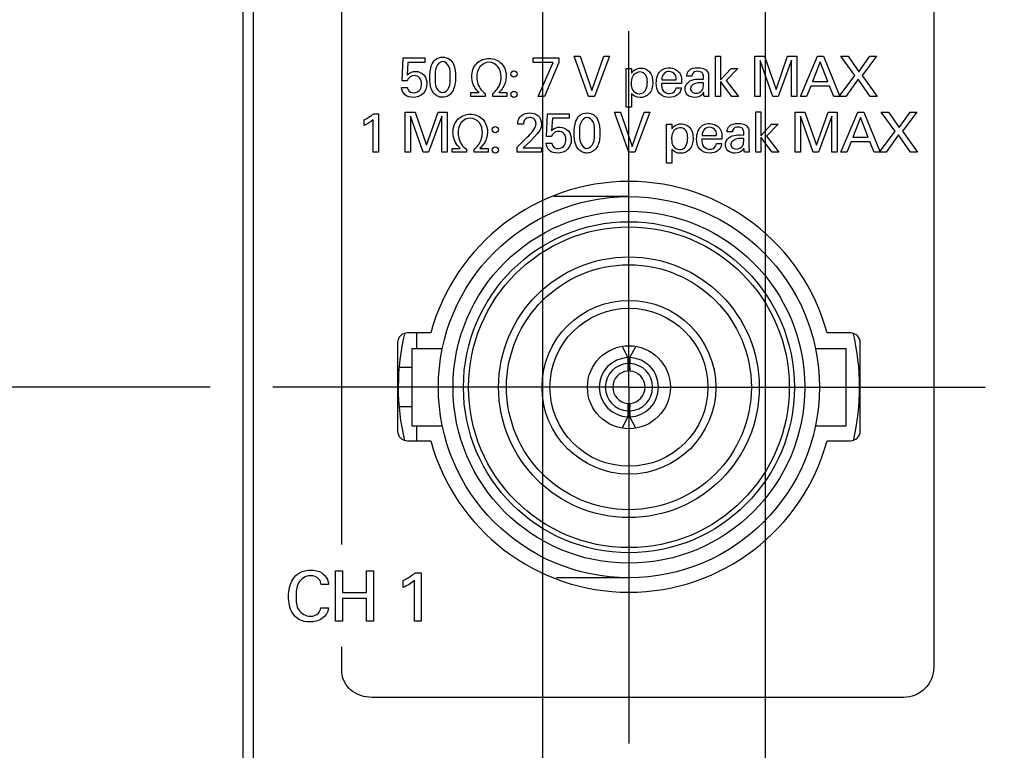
# Model space of a CAD drawing. Header units: inches. Extents: x 0 to 22, y 0 to 17.
# Tile 10 of 23: x 6.7 to 7.7, y 10.2 to 10.9. Entities that reach past the tile are written whole.
import ezdxf

# ---------------------------------------------------------------- set-up
doc = ezdxf.new("R2010")
doc.units = ezdxf.units.IN
doc.header["$LTSCALE"] = 1.21
doc.header["$MEASUREMENT"] = 0
doc.linetypes.add('CENTER', pattern=[0.6, 0.375, -0.075, 0.075, -0.075])
doc.layers.get('0').update_dxf_attribs({"linetype": 'CONTINUOUS'})
for name, color, linetype in [('DEFAULT_1', 7, 'CENTER'), ('DETAIL', 7, 'CONTINUOUS'), ('DIMENSIONS', 7, 'CONTINUOUS')]:
    doc.layers.add(name, color=color, linetype=linetype)
doc.styles.get("Standard").update_dxf_attribs({"font": 'txt', "width": 0.8})
doc.dimstyles.new('DIMSTYLE_1', dxfattribs={"dimtxt": 0.125, "dimasz": 0.18, "dimexe": 0.125, "dimexo": 0.0625, "dimgap": 0.03125, "dimtad": 0, "dimtih": 1, "dimtoh": 1, "dimzin": 0, "dimdsep": 46, "dimtxsty": 'STANDARD', "dimblk": '_FILLED', "dimblk1": '_FILLED', "dimblk2": '_FILLED', "dimcen": 0.09, "dimazin": 0, "dimtp": 0.01, "dimtm": 0.01, "dimtfac": 1, "dimtofl": 0, "dimtmove": 0, "dimatfit": 3, "dimldrblk": '_FILLED', "dimfxl": 1, "dimtolj": 1, "dimtzin": 0, "dimarcsym": 0})
doc.dimstyles.get("Standard").update_dxf_attribs({"dimtxt": 0.125, "dimasz": 0.18, "dimexe": 0.125, "dimexo": 0.0625, "dimgap": 0.09, "dimtad": 0, "dimtih": 1, "dimtoh": 1, "dimzin": 0, "dimdsep": 46, "dimtxsty": 'STANDARD', "dimblk": '_FILLED', "dimblk1": '_FILLED', "dimblk2": '_FILLED', "dimcen": 0.09, "dimazin": 0, "dimtol": 1, "dimtp": 0.02, "dimtm": 0.02, "dimtfac": 1, "dimtofl": 0, "dimtmove": 0, "dimatfit": 3, "dimldrblk": '_FILLED', "dimfxl": 1, "dimtolj": 1, "dimtzin": 0, "dimarcsym": 0})

# ---------------------------------------------------------------- blocks, each defined once
blk = doc.blocks.new('*D2')
at = {"layer": 'DIMENSIONS', "color": 2, "linetype": 'CONTINUOUS'}
for p, q in [((6.4569, 12.15322), (6.32665, 12.05578)), ((6.91037, 12.15322), (6.4569, 12.15322)), ((6.32665, 12.05578), (6.23487, 12.05578))]:
    blk.add_line(p, q, dxfattribs=at)
at = {"layer": 'DIMENSIONS', "color": 2, "linetype": 'CONTINUOUS', "insert": (6.17237, 12.11828), "char_height": 0.125, "width": 1.425, "attachment_point": 3, "line_spacing_factor": 0.9}
blk.add_mtext('122.45{\\ftxt.shx;\\W1.000000;\\H0.125000; }[4.821]', dxfattribs=at)
blk = doc.blocks.new('_FILLED')
at = {"color": 0, "linetype": 'BYBLOCK'}
blk.add_solid([(0, 0), (-1, 0.1736), (-1, -0.1736)], dxfattribs=at)
blk = doc.blocks.new('*D3')
at = {"layer": 'DIMENSIONS', "color": 2, "linetype": 'CONTINUOUS'}
blk.add_line((6.85987, 12.27522), (6.23487, 12.27522), dxfattribs=at)
at = {"layer": 'DIMENSIONS', "color": 2, "linetype": 'CONTINUOUS', "insert": (6.17237, 12.33772), "char_height": 0.125, "width": 1.425, "attachment_point": 3, "line_spacing_factor": 0.9}
blk.add_mtext('125.55{\\ftxt.shx;\\W1.000000;\\H0.125000; }[4.943]', dxfattribs=at)
blk = doc.blocks.new('*D13')
at = {"layer": 'DIMENSIONS', "color": 2, "linetype": 'CONTINUOUS'}
for p, q in [((7.07454, 12.8715), (7.07454, 12.96272)), ((7.22137, 12.78973), (7.07454, 12.8715)), ((7.22137, 9.49422), (7.22137, 12.78973))]:
    blk.add_line(p, q, dxfattribs=at)
at = {"layer": 'DIMENSIONS', "color": 2, "linetype": 'CONTINUOUS', "insert": (7.01204, 13.02522), "char_height": 0.125, "width": 1.425, "attachment_point": 1, "rotation": 90, "line_spacing_factor": 0.9}
blk.add_mtext('2X 0.13{\\ftxt.shx;\\W1.000000;\\H0.125000; }[.005]', dxfattribs=at)
blk = doc.blocks.new('*D18')
at = {"layer": 'DIMENSIONS', "color": 2, "linetype": 'CONTINUOUS'}
blk.add_line((6.88959, 10.53522), (6.23487, 10.53522), dxfattribs=at)
at = {"layer": 'DIMENSIONS', "color": 2, "linetype": 'CONTINUOUS', "insert": (6.17237, 10.59772), "char_height": 0.125, "width": 1.325, "attachment_point": 3, "line_spacing_factor": 0.9}
blk.add_mtext('81.35{\\ftxt.shx;\\W1.000000;\\H0.125000; }[3.203]', dxfattribs=at)
blk = doc.blocks.new('*D19')
at = {"layer": 'DIMENSIONS', "color": 2, "linetype": 'CONTINUOUS'}
blk.add_line((6.91487, 11.31022), (6.23487, 11.31022), dxfattribs=at)
at = {"layer": 'DIMENSIONS', "color": 2, "linetype": 'CONTINUOUS', "insert": (6.17237, 11.37272), "char_height": 0.125, "width": 1.425, "attachment_point": 3, "line_spacing_factor": 0.9}
blk.add_mtext('101.04{\\ftxt.shx;\\W1.000000;\\H0.125000; }[3.978]', dxfattribs=at)
blk = doc.blocks.new('*D20')
at = {"layer": 'DIMENSIONS', "color": 2, "linetype": 'CONTINUOUS'}
blk.add_line((7.44337, 10.02872), (7.44337, 12.96272), dxfattribs=at)
at = {"layer": 'DIMENSIONS', "color": 2, "linetype": 'CONTINUOUS', "insert": (7.38087, 13.02522), "char_height": 0.125, "width": 1.425, "attachment_point": 1, "rotation": 90, "line_spacing_factor": 0.9}
blk.add_mtext('2X 5.77{\\ftxt.shx;\\W1.000000;\\H0.125000; }[.227]', dxfattribs=at)

msp = doc.modelspace()

# ---------------------------------------------------------------- linework, layer by layer
at = {"color": 7, "linetype": 'CONTINUOUS'}
for p, q in [((6.92237, 7.13731), (6.92237, 12.27522)), ((6.93254, 12.24572), (6.93254, 8.17572)), ((7.30709, 10.72517), (7.23235, 10.72517)), ((7.10955, 10.58935), (7.08632, 10.58935)), ((7.09548, 10.57379), (7.09548, 10.58935)), ((7.52787, 10.58935), (7.50464, 10.58935)), ((7.07648, 10.57951), (7.07648, 10.49172)), ((7.09056, 10.57379), (7.09056, 10.49663)), ((7.09056, 10.57379), (7.12109, 10.57379)), ((7.30027, 10.57585), (7.30611, 10.56472)), ((7.30808, 10.56472), (7.31388, 10.57577)), ((7.31388, 10.57577), (7.31398, 10.57597)), ((7.49309, 10.57379), (7.52363, 10.57379)), ((7.52363, 10.49663), (7.52363, 10.57379)), ((7.53771, 10.49172), (7.53771, 10.57951)), ((7.30611, 10.56472), (7.30611, 10.55881)), ((7.30808, 10.56472), (7.30808, 10.55881)), ((7.09056, 10.55489), (7.07835, 10.55489)), ((7.30611, 10.55881), (7.30587, 10.55131)), ((7.30832, 10.55131), (7.30808, 10.55881)), ((7.09056, 10.51552), (7.07835, 10.51552)), ((7.30587, 10.51911), (7.30611, 10.51161)), ((7.30808, 10.51161), (7.30832, 10.51911)), ((7.30611, 10.5057), (7.30031, 10.49465)), ((7.30611, 10.51161), (7.30611, 10.5057)), ((7.30808, 10.51161), (7.30808, 10.5057)), ((7.31392, 10.49457), (7.30808, 10.5057)), ((7.09056, 10.49663), (7.12109, 10.49663)), ((7.09548, 10.48187), (7.09548, 10.49663)), ((7.30031, 10.49465), (7.3002, 10.49445)), ((7.49309, 10.49663), (7.52363, 10.49663)), ((7.08632, 10.48187), (7.10955, 10.48187)), ((7.50464, 10.48187), (7.52787, 10.48187)), ((7.30709, 10.34525), (7.23473, 10.34525))]:
    msp.add_line(p, q, dxfattribs=at)
at = {"color": 40, "linetype": 'CONTINUOUS'}
for p, q in [((7.61101, 11.51418), (7.61101, 10.25608)), ((7.02101, 10.37837), (7.02101, 11.12533)), ((7.08101, 10.84051), (7.08201, 10.86339)), ((7.08201, 10.86339), (7.10362, 10.86339)), ((7.08679, 10.85889), (7.08607, 10.84645)), ((7.10362, 10.85889), (7.08679, 10.85889)), ((7.10362, 10.86339), (7.10362, 10.85889)), ((7.21173, 10.85877), (7.21173, 10.86339)), ((7.21173, 10.86339), (7.23711, 10.86339)), ((7.2315, 10.85877), (7.21173, 10.85877)), ((7.21673, 10.82496), (7.2315, 10.85877)), ((7.23711, 10.85872), (7.223, 10.82496)), ((7.23711, 10.86339), (7.23711, 10.85872)), ((7.26673, 10.82496), (7.25246, 10.86505)), ((7.25246, 10.86505), (7.25862, 10.86505)), ((7.25862, 10.86505), (7.27, 10.83079)), ((7.27, 10.83079), (7.28199, 10.86505)), ((7.28761, 10.86505), (7.27284, 10.82496)), ((7.28199, 10.86505), (7.28761, 10.86505)), ((7.39329, 10.82496), (7.39329, 10.86532)), ((7.39329, 10.86532), (7.39846, 10.86532)), ((7.39846, 10.86532), (7.39846, 10.84145)), ((7.43257, 10.82496), (7.43257, 10.86505)), ((7.43257, 10.86505), (7.44239, 10.86505)), ((7.43796, 10.86083), (7.43796, 10.82496)), ((7.45061, 10.82496), (7.43796, 10.86083)), ((7.44239, 10.86505), (7.45372, 10.83201)), ((7.45372, 10.83201), (7.46533, 10.86505)), ((7.46904, 10.86105), (7.45589, 10.82496)), ((7.46533, 10.86505), (7.47448, 10.86505)), ((7.46904, 10.82496), (7.46904, 10.86105)), ((7.47448, 10.86505), (7.47448, 10.82496)), ((7.47829, 10.82496), (7.49517, 10.86505)), ((7.49789, 10.85955), (7.49012, 10.83989)), ((7.49517, 10.86505), (7.50111, 10.86505)), ((7.50527, 10.83989), (7.49789, 10.85955)), ((7.50111, 10.86505), (7.51733, 10.82496)), ((7.53228, 10.84595), (7.5184, 10.86505)), ((7.5184, 10.86505), (7.52551, 10.86505)), ((7.52551, 10.86505), (7.53633, 10.84961)), ((7.53633, 10.84961), (7.54716, 10.86505)), ((7.55388, 10.86505), (7.53961, 10.84584)), ((7.54716, 10.86505), (7.55388, 10.86505)), ((7.30429, 10.85283), (7.30957, 10.85283)), ((7.30445, 10.84828), (7.30429, 10.85283)), ((7.30445, 10.81425), (7.30445, 10.84828)), ((7.30957, 10.85283), (7.30968, 10.84823)), ((7.39846, 10.84145), (7.40889, 10.85283)), ((7.41573, 10.85283), (7.40395, 10.84101)), ((7.40889, 10.85283), (7.41573, 10.85283)), ((7.08607, 10.84051), (7.08101, 10.84051)), ((7.35956, 10.83795), (7.33951, 10.83795)), ((7.33973, 10.84162), (7.35423, 10.84162)), ((7.36995, 10.84539), (7.36474, 10.84539)), ((7.37761, 10.84229), (7.3814, 10.84212)), ((7.3814, 10.83851), (7.3784, 10.83867)), ((7.3865, 10.84528), (7.38628, 10.83196)), ((7.39846, 10.84001), (7.39846, 10.82496)), ((7.40961, 10.82496), (7.39846, 10.84001)), ((7.40395, 10.84101), (7.41645, 10.82496)), ((7.49012, 10.83989), (7.50527, 10.83989)), ((7.51673, 10.82496), (7.53228, 10.84595)), ((7.53567, 10.84217), (7.52345, 10.82496)), ((7.5476, 10.82496), (7.53567, 10.84217)), ((7.53961, 10.84584), (7.5546, 10.82496)), ((7.08052, 10.83407), (7.08629, 10.83407)), ((7.14963, 10.82496), (7.14963, 10.82879)), ((7.14963, 10.82879), (7.15768, 10.82879)), ((7.16373, 10.82801), (7.16373, 10.82496)), ((7.1714, 10.82496), (7.1714, 10.82801)), ((7.17728, 10.82879), (7.18545, 10.82879)), ((7.18545, 10.82879), (7.18545, 10.82496)), ((7.30962, 10.82807), (7.30962, 10.81425)), ((7.35405, 10.83367), (7.35928, 10.83367)), ((7.48834, 10.8354), (7.484, 10.82496)), ((7.50694, 10.8354), (7.48834, 10.8354)), ((7.51127, 10.82496), (7.50694, 10.8354)), ((7.16373, 10.82496), (7.14963, 10.82496)), ((7.18545, 10.82496), (7.1714, 10.82496)), ((7.223, 10.82496), (7.21673, 10.82496)), ((7.27284, 10.82496), (7.26673, 10.82496)), ((7.38673, 10.82496), (7.38201, 10.82496)), ((7.39846, 10.82496), (7.39329, 10.82496)), ((7.41645, 10.82496), (7.40961, 10.82496)), ((7.43796, 10.82496), (7.43257, 10.82496)), ((7.45589, 10.82496), (7.45061, 10.82496)), ((7.47448, 10.82496), (7.46904, 10.82496)), ((7.484, 10.82496), (7.47829, 10.82496)), ((7.52345, 10.82496), (7.51127, 10.82496)), ((7.5546, 10.82496), (7.5476, 10.82496)), ((7.05262, 10.80783), (7.05756, 10.80783)), ((7.05756, 10.80783), (7.05756, 10.76941)), ((7.08408, 10.76941), (7.08408, 10.80949)), ((7.08408, 10.80949), (7.09389, 10.80949)), ((7.09389, 10.80949), (7.10522, 10.77646)), ((7.10522, 10.77646), (7.11683, 10.80949)), ((7.11683, 10.80949), (7.12599, 10.80949)), ((7.12599, 10.80949), (7.12599, 10.76941)), ((7.22496, 10.78496), (7.22596, 10.80783)), ((7.22596, 10.80783), (7.24755, 10.80783)), ((7.24755, 10.80783), (7.24755, 10.80333)), ((7.30695, 10.76941), (7.29268, 10.80949)), ((7.29268, 10.80949), (7.29884, 10.80949)), ((7.29884, 10.80949), (7.31023, 10.77524)), ((7.30962, 10.81425), (7.30445, 10.81425)), ((7.31023, 10.77524), (7.32222, 10.80949)), ((7.32782, 10.80949), (7.31305, 10.76941)), ((7.32222, 10.80949), (7.32782, 10.80949)), ((7.43351, 10.76941), (7.43351, 10.80977)), ((7.43351, 10.80977), (7.43868, 10.80977)), ((7.43868, 10.80977), (7.43868, 10.7859)), ((7.47279, 10.76941), (7.47279, 10.80949)), ((7.47279, 10.80949), (7.48262, 10.80949)), ((7.48262, 10.80949), (7.49395, 10.77646)), ((7.49395, 10.77646), (7.50556, 10.80949)), ((7.50556, 10.80949), (7.51471, 10.80949)), ((7.51471, 10.80949), (7.51471, 10.76941)), ((7.51851, 10.76941), (7.5354, 10.80949)), ((7.5354, 10.80949), (7.54134, 10.80949)), ((7.54134, 10.80949), (7.55755, 10.76941)), ((7.57251, 10.79039), (7.55862, 10.80949)), ((7.55862, 10.80949), (7.56572, 10.80949)), ((7.56572, 10.80949), (7.57656, 10.79406)), ((7.57656, 10.79406), (7.58739, 10.80949)), ((7.5941, 10.80949), (7.57983, 10.79029)), ((7.58739, 10.80949), (7.5941, 10.80949)), ((7.04329, 10.79623), (7.04329, 10.80177)), ((7.05223, 10.76941), (7.05223, 10.80177)), ((7.08946, 10.80527), (7.08946, 10.76941)), ((7.10211, 10.76941), (7.08946, 10.80527)), ((7.12055, 10.8055), (7.10739, 10.76941)), ((7.12055, 10.76941), (7.12055, 10.8055)), ((7.23074, 10.80333), (7.23, 10.7909)), ((7.24755, 10.80333), (7.23074, 10.80333)), ((7.47817, 10.80527), (7.47817, 10.76941)), ((7.49084, 10.76941), (7.47817, 10.80527)), ((7.50927, 10.8055), (7.49612, 10.76941)), ((7.50927, 10.76941), (7.50927, 10.8055)), ((7.53811, 10.804), (7.53034, 10.78434)), ((7.5455, 10.78434), (7.53811, 10.804)), ((7.20201, 10.79733), (7.19618, 10.79733)), ((7.34451, 10.79728), (7.34978, 10.79728)), ((7.34468, 10.79273), (7.34451, 10.79728)), ((7.34468, 10.75869), (7.34468, 10.79273)), ((7.34978, 10.79728), (7.3499, 10.79267)), ((7.41018, 10.78984), (7.40496, 10.78984)), ((7.42673, 10.78973), (7.4265, 10.7764)), ((7.43868, 10.7859), (7.44912, 10.79728)), ((7.45594, 10.79728), (7.44417, 10.78545)), ((7.44912, 10.79728), (7.45594, 10.79728)), ((7.55696, 10.76941), (7.57251, 10.79039)), ((7.57983, 10.79029), (7.59482, 10.76941)), ((7.19562, 10.77446), (7.20567, 10.78434)), ((7.20851, 10.78017), (7.20179, 10.77379)), ((7.21561, 10.78773), (7.20851, 10.78017)), ((7.22446, 10.77851), (7.23023, 10.77851)), ((7.23, 10.78496), (7.22496, 10.78496)), ((7.39978, 10.7824), (7.37973, 10.7824)), ((7.37996, 10.78606), (7.39445, 10.78606)), ((7.39428, 10.77812), (7.3995, 10.77812)), ((7.41784, 10.78673), (7.42161, 10.78656)), ((7.42161, 10.78295), (7.41862, 10.78312)), ((7.43868, 10.78445), (7.43868, 10.76941)), ((7.44984, 10.76941), (7.43868, 10.78445)), ((7.44417, 10.78545), (7.45666, 10.76941)), ((7.52856, 10.77984), (7.52423, 10.76941)), ((7.54716, 10.77984), (7.52856, 10.77984)), ((7.53034, 10.78434), (7.5455, 10.78434)), ((7.5515, 10.76941), (7.54716, 10.77984)), ((7.5759, 10.78662), (7.56368, 10.76941)), ((7.58783, 10.76941), (7.5759, 10.78662)), ((7.05756, 10.76941), (7.05223, 10.76941)), ((7.08946, 10.76941), (7.08408, 10.76941)), ((7.10739, 10.76941), (7.10211, 10.76941)), ((7.12599, 10.76941), (7.12055, 10.76941)), ((7.13096, 10.76941), (7.13096, 10.77324)), ((7.13096, 10.77324), (7.13901, 10.77324)), ((7.14506, 10.76941), (7.13096, 10.76941)), ((7.14506, 10.77246), (7.14506, 10.76941)), ((7.15272, 10.76941), (7.15272, 10.77246)), ((7.16677, 10.76941), (7.15272, 10.76941)), ((7.15861, 10.77324), (7.16677, 10.77324)), ((7.16677, 10.77324), (7.16677, 10.76941)), ((7.19562, 10.76941), (7.19562, 10.77446)), ((7.22005, 10.76941), (7.19562, 10.76941)), ((7.20179, 10.77379), (7.22005, 10.77379)), ((7.22005, 10.77379), (7.22005, 10.76941)), ((7.31305, 10.76941), (7.30695, 10.76941)), ((7.34984, 10.77252), (7.34984, 10.75869)), ((7.42694, 10.76941), (7.42222, 10.76941)), ((7.4265, 10.7764), (7.42694, 10.76941)), ((7.43868, 10.76941), (7.43351, 10.76941)), ((7.45666, 10.76941), (7.44984, 10.76941)), ((7.47817, 10.76941), (7.47279, 10.76941)), ((7.49612, 10.76941), (7.49084, 10.76941)), ((7.51471, 10.76941), (7.50927, 10.76941)), ((7.52423, 10.76941), (7.51851, 10.76941)), ((7.56368, 10.76941), (7.5515, 10.76941)), ((7.59482, 10.76941), (7.58783, 10.76941)), ((7.34984, 10.75869), (7.34468, 10.75869)), ((7.01464, 10.30207), (7.01464, 10.35226)), ((7.01464, 10.35226), (7.02159, 10.35226)), ((7.02159, 10.35226), (7.02159, 10.33071)), ((7.04543, 10.33071), (7.04543, 10.35226)), ((7.04543, 10.35226), (7.05239, 10.35226)), ((7.05239, 10.35226), (7.05239, 10.30207)), ((7.09383, 10.35017), (7.10001, 10.35017)), ((7.10001, 10.35017), (7.10001, 10.30207)), ((7.00774, 10.33871), (7.00029, 10.33871)), ((7.08215, 10.33565), (7.08215, 10.3426)), ((7.09334, 10.30207), (7.09334, 10.3426)), ((7.02159, 10.33071), (7.04543, 10.33071)), ((7.02159, 10.32474), (7.02159, 10.30207)), ((7.04543, 10.32474), (7.02159, 10.32474)), ((7.04543, 10.30207), (7.04543, 10.32474)), ((6.99996, 10.31528), (7.00759, 10.31528)), ((7.02159, 10.30207), (7.01464, 10.30207)), ((7.05239, 10.30207), (7.04543, 10.30207)), ((7.10001, 10.30207), (7.09334, 10.30207)), ((7.02101, 10.25122), (7.02101, 10.27637)), ((7.58101, 10.22608), (7.05101, 10.22608))]:
    msp.add_line(p, q, dxfattribs=at)
at = {"color": 7, "linetype": 'CONTINUOUS'}
for radius in [0.18996, 0.17539, 0.16496, 0.15984, 0.12992, 0.12205, 0.08661, 0.07874, 0.04134]:
    msp.add_circle((7.30709, 10.53521), radius, dxfattribs=at)
for centre, radius, start, end in [((7.30709, 10.53561), 0.20472, 15.21846, 164.78154), ((7.08632, 10.57951), 0.00984, 90, 180), ((7.30709, 10.53522), 0.23, 166.39991, 193.38969), ((7.52787, 10.57951), 0.00984, 0, 90), ((7.30709, 10.53522), 0.23, 346.61031, 13.60009), ((7.30709, 10.53521), 0.02953, 91.9102, 268.08978), ((7.30709, 10.53521), 0.02953, 271.9102, 88.08978), ((7.30709, 10.53521), 0.02362, 92.38799, 267.61198), ((7.30709, 10.53521), 0.02559, 87.78824, 92.21174), ((7.30709, 10.53521), 0.02362, 272.38799, 87.61198), ((7.30709, 10.53521), 0.01615, 94.34256, 265.65844), ((7.30709, 10.53521), 0.01615, 274.34255, 85.65843), ((7.30709, 10.53521), 0.02559, 267.78824, 272.21176), ((7.08632, 10.49172), 0.00984, 180, 270), ((7.52787, 10.49172), 0.00984, 270, 360), ((7.30709, 10.53561), 0.20472, 195.21846, 344.78154)]:
    msp.add_arc(centre, radius, start, end, dxfattribs=at)
at = {"color": 40, "linetype": 'CONTINUOUS'}
for points, knots in [([(7.10852, 10.84372), (7.10852, 10.84789), (7.10901, 10.85447), (7.11378, 10.86262), (7.11888, 10.86416), (7.1214, 10.86416)], [0, 0, 0, 0, 0.464319, 0.719371, 1, 1, 1, 1]), ([(7.12146, 10.85972), (7.11871, 10.85972), (7.11334, 10.85379), (7.11385, 10.84751), (7.11385, 10.844)], [0, 0, 0, 0, 0.439144, 1, 1, 1, 1]), ([(7.1214, 10.86416), (7.12379, 10.86416), (7.12856, 10.86295), (7.13377, 10.85539), (7.13427, 10.84883), (7.13427, 10.84461)], [0, 0, 0, 0, 0.273408, 0.516184, 1, 1, 1, 1]), ([(7.12889, 10.84412), (7.12889, 10.8479), (7.12955, 10.85442), (7.1239, 10.85972), (7.12146, 10.85972)], [0, 0, 0, 0, 0.607822, 1, 1, 1, 1]), ([(7.15035, 10.84484), (7.15035, 10.8495), (7.15359, 10.85931), (7.16331, 10.86299), (7.16779, 10.86299)], [0, 0, 0, 0, 0.510012, 1, 1, 1, 1]), ([(7.16768, 10.85905), (7.16429, 10.85905), (7.15716, 10.8553), (7.1554, 10.84796), (7.1554, 10.84445)], [0, 0, 0, 0, 0.491137, 1, 1, 1, 1]), ([(7.17967, 10.84451), (7.17967, 10.84793), (7.178, 10.8551), (7.17106, 10.85905), (7.16768, 10.85905)], [0, 0, 0, 0, 0.503774, 1, 1, 1, 1]), ([(7.16779, 10.86299), (7.17224, 10.86299), (7.18178, 10.85932), (7.18466, 10.84974), (7.18466, 10.84528)], [0, 0, 0, 0, 0.500037, 1, 1, 1, 1]), ([(7.08607, 10.84645), (7.08643, 10.84681), (7.08857, 10.84889), (7.09171, 10.85001), (7.09418, 10.85001)], [0, 0, 0, 0, 0.171644, 1, 1, 1, 1]), ([(7.09418, 10.85001), (7.09733, 10.85001), (7.10405, 10.84719), (7.10567, 10.84043), (7.10567, 10.83734)], [0, 0, 0, 0, 0.505412, 1, 1, 1, 1]), ([(7.31779, 10.84939), (7.31489, 10.84939), (7.30948, 10.84569), (7.30946, 10.84029), (7.30946, 10.83806)], [0, 0, 0, 0, 0.565079, 1, 1, 1, 1]), ([(7.30968, 10.84823), (7.31027, 10.84922), (7.3127, 10.85212), (7.31663, 10.85328), (7.31917, 10.85328)], [0, 0, 0, 0, 0.313048, 1, 1, 1, 1]), ([(7.32545, 10.83917), (7.32545, 10.84156), (7.32516, 10.84673), (7.3201, 10.84939), (7.31779, 10.84939)], [0, 0, 0, 0, 0.507379, 1, 1, 1, 1]), ([(7.31917, 10.85328), (7.32209, 10.85328), (7.32937, 10.85042), (7.33089, 10.84273), (7.33089, 10.83884)], [0, 0, 0, 0, 0.429179, 1, 1, 1, 1]), ([(7.34734, 10.84984), (7.34556, 10.84984), (7.34118, 10.84847), (7.33977, 10.84392), (7.33973, 10.84162)], [0, 0, 0, 0, 0.43599, 1, 1, 1, 1]), ([(7.33984, 10.8515), (7.34159, 10.85274), (7.34432, 10.85347), (7.34695, 10.85356), (7.34745, 10.85356)], [0, 0, 0, 0, 0.812164, 1, 1, 1, 1]), ([(7.35423, 10.84162), (7.35427, 10.84335), (7.35399, 10.84766), (7.34956, 10.84984), (7.34734, 10.84984)], [0, 0, 0, 0, 0.439065, 1, 1, 1, 1]), ([(7.34745, 10.85356), (7.35158, 10.85356), (7.3599, 10.84917), (7.35964, 10.84115), (7.35956, 10.83795)], [0, 0, 0, 0, 0.563316, 1, 1, 1, 1]), ([(7.37557, 10.85011), (7.37452, 10.85011), (7.37169, 10.84991), (7.37003, 10.84701), (7.36995, 10.84539)], [0, 0, 0, 0, 0.393929, 1, 1, 1, 1]), ([(7.3814, 10.84212), (7.3814, 10.84287), (7.3814, 10.84491), (7.38125, 10.84724), (7.38039, 10.84828)], [0, 0, 0, 0, 0.357111, 1, 1, 1, 1]), ([(7.10567, 10.83734), (7.10567, 10.83395), (7.10306, 10.82649), (7.09552, 10.82407), (7.09196, 10.82407)], [0, 0, 0, 0, 0.487379, 1, 1, 1, 1]), ([(7.09267, 10.82862), (7.09508, 10.82862), (7.09965, 10.83112), (7.10028, 10.83562), (7.10028, 10.83745)], [0, 0, 0, 0, 0.567326, 1, 1, 1, 1]), ([(7.10028, 10.83745), (7.10028, 10.83959), (7.09932, 10.8441), (7.09492, 10.84573), (7.09301, 10.84573)], [0, 0, 0, 0, 0.527908, 1, 1, 1, 1]), ([(7.11101, 10.83057), (7.11066, 10.83127), (7.10889, 10.83541), (7.10852, 10.84002), (7.10852, 10.84372)], [0, 0, 0, 0, 0.175081, 1, 1, 1, 1]), ([(7.11385, 10.844), (7.11385, 10.84036), (7.11337, 10.83402), (7.11888, 10.82879), (7.12135, 10.82879)], [0, 0, 0, 0, 0.596533, 1, 1, 1, 1]), ([(7.12135, 10.82879), (7.12401, 10.82879), (7.12927, 10.83452), (7.12889, 10.84067), (7.12889, 10.84412)], [0, 0, 0, 0, 0.436328, 1, 1, 1, 1]), ([(7.13427, 10.84461), (7.13427, 10.84257), (7.13407, 10.83648), (7.13197, 10.82995), (7.12894, 10.82712)], [0, 0, 0, 0, 0.330063, 1, 1, 1, 1]), ([(7.15768, 10.82902), (7.15669, 10.82983), (7.15252, 10.83404), (7.15035, 10.84021), (7.15035, 10.84484)], [0, 0, 0, 0, 0.217932, 1, 1, 1, 1]), ([(7.1554, 10.84445), (7.1554, 10.84273), (7.15625, 10.83651), (7.15987, 10.83042), (7.16373, 10.82801)], [0, 0, 0, 0, 0.274801, 1, 1, 1, 1]), ([(7.1714, 10.82801), (7.17256, 10.82881), (7.17727, 10.83302), (7.17967, 10.83964), (7.17967, 10.84451)], [0, 0, 0, 0, 0.224777, 1, 1, 1, 1]), ([(7.18466, 10.84528), (7.18466, 10.84349), (7.184, 10.83742), (7.18057, 10.83176), (7.17728, 10.82902)], [0, 0, 0, 0, 0.294968, 1, 1, 1, 1]), ([(7.30946, 10.83806), (7.30946, 10.83588), (7.30958, 10.83077), (7.31471, 10.82773), (7.31728, 10.82773)], [0, 0, 0, 0, 0.458695, 1, 1, 1, 1]), ([(7.33089, 10.83884), (7.33089, 10.83484), (7.32906, 10.82679), (7.32135, 10.8239), (7.31817, 10.8239)], [0, 0, 0, 0, 0.556659, 1, 1, 1, 1]), ([(7.32317, 10.83046), (7.3246, 10.83241), (7.32532, 10.83557), (7.32545, 10.83857), (7.32545, 10.83917)], [0, 0, 0, 0, 0.798535, 1, 1, 1, 1]), ([(7.34729, 10.82413), (7.34379, 10.82413), (7.33579, 10.82668), (7.33435, 10.83476), (7.33435, 10.83839)], [0, 0, 0, 0, 0.489922, 1, 1, 1, 1]), ([(7.33951, 10.83795), (7.33947, 10.83548), (7.34005, 10.83015), (7.34523, 10.8279), (7.3475, 10.8279)], [0, 0, 0, 0, 0.521482, 1, 1, 1, 1]), ([(7.36307, 10.83229), (7.36307, 10.83292), (7.36335, 10.83617), (7.3657, 10.83914), (7.36796, 10.84045)], [0, 0, 0, 0, 0.193619, 1, 1, 1, 1]), ([(7.36796, 10.84045), (7.37024, 10.84172), (7.37367, 10.8422), (7.37694, 10.84229), (7.37761, 10.84229)], [0, 0, 0, 0, 0.795112, 1, 1, 1, 1]), ([(7.3784, 10.83867), (7.37758, 10.83867), (7.3738, 10.83873), (7.36835, 10.83615), (7.36835, 10.83301)], [0, 0, 0, 0, 0.207435, 1, 1, 1, 1]), ([(7.38006, 10.83118), (7.38093, 10.83259), (7.38133, 10.8352), (7.38137, 10.83767), (7.3814, 10.83851)], [0, 0, 0, 0, 0.663463, 1, 1, 1, 1]), ([(7.09196, 10.82407), (7.08917, 10.82407), (7.08317, 10.82548), (7.08064, 10.83133), (7.08052, 10.83407)], [0, 0, 0, 0, 0.503546, 1, 1, 1, 1]), ([(7.08629, 10.83407), (7.08631, 10.83321), (7.08698, 10.83011), (7.09052, 10.82862), (7.09267, 10.82862)], [0, 0, 0, 0, 0.284499, 1, 1, 1, 1]), ([(7.12128, 10.82418), (7.12009, 10.82418), (7.11591, 10.82472), (7.11233, 10.8279), (7.11101, 10.83057)], [0, 0, 0, 0, 0.284765, 1, 1, 1, 1]), ([(7.12894, 10.82712), (7.12831, 10.82653), (7.12605, 10.82487), (7.12319, 10.82418), (7.12128, 10.82418)], [0, 0, 0, 0, 0.311875, 1, 1, 1, 1]), ([(7.31728, 10.82773), (7.31769, 10.82773), (7.31988, 10.82786), (7.32212, 10.82902), (7.32317, 10.83046)], [0, 0, 0, 0, 0.187192, 1, 1, 1, 1]), ([(7.35689, 10.82785), (7.35652, 10.82743), (7.35398, 10.82501), (7.35021, 10.82413), (7.34729, 10.82413)], [0, 0, 0, 0, 0.16217, 1, 1, 1, 1]), ([(7.3475, 10.8279), (7.34971, 10.8279), (7.35327, 10.82964), (7.35396, 10.83278), (7.35405, 10.83367)], [0, 0, 0, 0, 0.711683, 1, 1, 1, 1]), ([(7.35928, 10.83367), (7.35911, 10.83223), (7.35865, 10.83006), (7.35735, 10.82834), (7.35689, 10.82785)], [0, 0, 0, 0, 0.683474, 1, 1, 1, 1]), ([(7.37289, 10.82407), (7.37033, 10.82407), (7.36515, 10.82519), (7.36307, 10.83017), (7.36307, 10.83229)], [0, 0, 0, 0, 0.547, 1, 1, 1, 1]), ([(7.36835, 10.83301), (7.36835, 10.8325), (7.36872, 10.82979), (7.37197, 10.82818), (7.37411, 10.82818)], [0, 0, 0, 0, 0.191312, 1, 1, 1, 1]), ([(7.38151, 10.82912), (7.38096, 10.82812), (7.37894, 10.82522), (7.37521, 10.82407), (7.37289, 10.82407)], [0, 0, 0, 0, 0.330572, 1, 1, 1, 1]), ([(7.38628, 10.83196), (7.38628, 10.83166), (7.38634, 10.82933), (7.38645, 10.82698), (7.38673, 10.82496)], [0, 0, 0, 0, 0.126073, 1, 1, 1, 1]), ([(7.13168, 10.78928), (7.13168, 10.79395), (7.13492, 10.80375), (7.14463, 10.80744), (7.14911, 10.80744)], [0, 0, 0, 0, 0.5101, 1, 1, 1, 1]), ([(7.14911, 10.80744), (7.15357, 10.80744), (7.16311, 10.80377), (7.166, 10.79418), (7.166, 10.78973)], [0, 0, 0, 0, 0.500248, 1, 1, 1, 1]), ([(7.20806, 10.80855), (7.2109, 10.80855), (7.21746, 10.80712), (7.21994, 10.80048), (7.21994, 10.79733)], [0, 0, 0, 0, 0.474198, 1, 1, 1, 1]), ([(7.25245, 10.78817), (7.25245, 10.79234), (7.25295, 10.79892), (7.25771, 10.80706), (7.26282, 10.8086), (7.26534, 10.8086)], [0, 0, 0, 0, 0.464424, 0.719531, 1, 1, 1, 1]), ([(7.26534, 10.8086), (7.26772, 10.8086), (7.2725, 10.80739), (7.27771, 10.79984), (7.27822, 10.79328), (7.27822, 10.78906)], [0, 0, 0, 0, 0.273574, 0.516349, 1, 1, 1, 1]), ([(7.149, 10.8035), (7.14561, 10.8035), (7.13849, 10.79974), (7.13673, 10.79241), (7.13673, 10.7889)], [0, 0, 0, 0, 0.491, 1, 1, 1, 1]), ([(7.16099, 10.78895), (7.16099, 10.79238), (7.15933, 10.79955), (7.15238, 10.8035), (7.149, 10.8035)], [0, 0, 0, 0, 0.503774, 1, 1, 1, 1]), ([(7.19618, 10.79733), (7.19619, 10.7979), (7.19632, 10.80098), (7.19783, 10.80412), (7.19973, 10.80577)], [0, 0, 0, 0, 0.18484, 1, 1, 1, 1]), ([(7.20829, 10.80405), (7.20624, 10.80405), (7.20236, 10.8023), (7.20201, 10.79866), (7.20201, 10.79733)], [0, 0, 0, 0, 0.606215, 1, 1, 1, 1]), ([(7.21445, 10.79778), (7.21445, 10.7991), (7.21383, 10.80257), (7.21018, 10.80405), (7.20829, 10.80405)], [0, 0, 0, 0, 0.41165, 1, 1, 1, 1]), ([(7.21161, 10.79095), (7.2121, 10.79162), (7.21353, 10.79364), (7.21445, 10.79612), (7.21445, 10.79778)], [0, 0, 0, 0, 0.332936, 1, 1, 1, 1]), ([(7.26539, 10.80416), (7.26265, 10.80416), (7.25729, 10.79823), (7.25778, 10.79195), (7.25778, 10.78845)], [0, 0, 0, 0, 0.439023, 1, 1, 1, 1]), ([(7.27284, 10.78856), (7.27284, 10.79235), (7.27349, 10.79887), (7.26784, 10.80416), (7.26539, 10.80416)], [0, 0, 0, 0, 0.607676, 1, 1, 1, 1]), ([(7.3499, 10.79267), (7.3505, 10.79367), (7.35293, 10.79656), (7.35686, 10.79772), (7.3594, 10.79772)], [0, 0, 0, 0, 0.313084, 1, 1, 1, 1]), ([(7.3594, 10.79772), (7.36232, 10.79772), (7.36959, 10.79486), (7.3711, 10.78717), (7.3711, 10.78329)], [0, 0, 0, 0, 0.429075, 1, 1, 1, 1]), ([(7.38007, 10.79595), (7.38182, 10.79719), (7.38455, 10.79791), (7.38718, 10.798), (7.38768, 10.798)], [0, 0, 0, 0, 0.811188, 1, 1, 1, 1]), ([(7.38768, 10.798), (7.3918, 10.798), (7.40013, 10.79361), (7.39985, 10.7856), (7.39978, 10.7824)], [0, 0, 0, 0, 0.563221, 1, 1, 1, 1]), ([(7.13901, 10.77346), (7.13801, 10.77428), (7.13385, 10.77849), (7.13168, 10.78466), (7.13168, 10.78928)], [0, 0, 0, 0, 0.217729, 1, 1, 1, 1]), ([(7.13673, 10.7889), (7.13673, 10.78717), (7.13758, 10.78096), (7.1412, 10.77487), (7.14506, 10.77246)], [0, 0, 0, 0, 0.274838, 1, 1, 1, 1]), ([(7.15272, 10.77246), (7.15388, 10.77326), (7.1586, 10.77746), (7.16099, 10.78408), (7.16099, 10.78895)], [0, 0, 0, 0, 0.224961, 1, 1, 1, 1]), ([(7.166, 10.78973), (7.166, 10.78794), (7.16534, 10.78186), (7.1619, 10.7762), (7.15861, 10.77346)], [0, 0, 0, 0, 0.294861, 1, 1, 1, 1]), ([(7.21994, 10.79733), (7.21994, 10.79673), (7.21987, 10.79314), (7.21745, 10.79005), (7.21561, 10.78773)], [0, 0, 0, 0, 0.167689, 1, 1, 1, 1]), ([(7.23, 10.7909), (7.23037, 10.79126), (7.2325, 10.79334), (7.23564, 10.79445), (7.23811, 10.79445)], [0, 0, 0, 0, 0.171688, 1, 1, 1, 1]), ([(7.24422, 10.7819), (7.24422, 10.78403), (7.24327, 10.78855), (7.23886, 10.79017), (7.23695, 10.79017)], [0, 0, 0, 0, 0.527589, 1, 1, 1, 1]), ([(7.23811, 10.79445), (7.24127, 10.79445), (7.24798, 10.79163), (7.2496, 10.78487), (7.2496, 10.78179)], [0, 0, 0, 0, 0.505412, 1, 1, 1, 1]), ([(7.25496, 10.77501), (7.25461, 10.77572), (7.25282, 10.77985), (7.25245, 10.78447), (7.25245, 10.78817)], [0, 0, 0, 0, 0.175262, 1, 1, 1, 1]), ([(7.25778, 10.78845), (7.25778, 10.78481), (7.25731, 10.77846), (7.26282, 10.77324), (7.26528, 10.77324)], [0, 0, 0, 0, 0.596517, 1, 1, 1, 1]), ([(7.26528, 10.77324), (7.26795, 10.77324), (7.27322, 10.77896), (7.27284, 10.78512), (7.27284, 10.78856)], [0, 0, 0, 0, 0.436583, 1, 1, 1, 1]), ([(7.27822, 10.78906), (7.27822, 10.78702), (7.27802, 10.78092), (7.27591, 10.7744), (7.27289, 10.77157)], [0, 0, 0, 0, 0.330062, 1, 1, 1, 1]), ([(7.358, 10.79384), (7.35511, 10.79384), (7.3497, 10.79013), (7.34967, 10.78474), (7.34967, 10.78251)], [0, 0, 0, 0, 0.565051, 1, 1, 1, 1]), ([(7.36566, 10.78362), (7.36566, 10.786), (7.36538, 10.79117), (7.36032, 10.79384), (7.358, 10.79384)], [0, 0, 0, 0, 0.507174, 1, 1, 1, 1]), ([(7.38757, 10.79428), (7.38579, 10.79428), (7.38141, 10.79291), (7.38, 10.78837), (7.37996, 10.78606)], [0, 0, 0, 0, 0.43599, 1, 1, 1, 1]), ([(7.39445, 10.78606), (7.39448, 10.7878), (7.39421, 10.7921), (7.38978, 10.79428), (7.38757, 10.79428)], [0, 0, 0, 0, 0.439447, 1, 1, 1, 1]), ([(7.41578, 10.79456), (7.41473, 10.79456), (7.41191, 10.79435), (7.41026, 10.79145), (7.41018, 10.78984)], [0, 0, 0, 0, 0.394067, 1, 1, 1, 1]), ([(7.42161, 10.78656), (7.42161, 10.78731), (7.42162, 10.78936), (7.42147, 10.79169), (7.42061, 10.79273)], [0, 0, 0, 0, 0.357111, 1, 1, 1, 1]), ([(7.23589, 10.76852), (7.23311, 10.76852), (7.22711, 10.76992), (7.22457, 10.77577), (7.22446, 10.77851)], [0, 0, 0, 0, 0.50333, 1, 1, 1, 1]), ([(7.23023, 10.77851), (7.23026, 10.77766), (7.23093, 10.77456), (7.23447, 10.77307), (7.23662, 10.77307)], [0, 0, 0, 0, 0.284499, 1, 1, 1, 1]), ([(7.2496, 10.78179), (7.2496, 10.7784), (7.247, 10.77093), (7.23946, 10.76852), (7.23589, 10.76852)], [0, 0, 0, 0, 0.487379, 1, 1, 1, 1]), ([(7.23662, 10.77307), (7.23903, 10.77307), (7.24359, 10.77557), (7.24422, 10.78006), (7.24422, 10.7819)], [0, 0, 0, 0, 0.567192, 1, 1, 1, 1]), ([(7.34967, 10.78251), (7.34967, 10.78033), (7.3498, 10.77521), (7.35493, 10.77218), (7.3575, 10.77218)], [0, 0, 0, 0, 0.458709, 1, 1, 1, 1]), ([(7.3711, 10.78329), (7.3711, 10.77929), (7.36928, 10.77124), (7.36158, 10.76835), (7.35839, 10.76835)], [0, 0, 0, 0, 0.556939, 1, 1, 1, 1]), ([(7.36339, 10.77491), (7.36482, 10.77685), (7.36554, 10.78001), (7.36566, 10.78301), (7.36566, 10.78362)], [0, 0, 0, 0, 0.798556, 1, 1, 1, 1]), ([(7.3875, 10.76857), (7.38401, 10.76857), (7.37602, 10.77113), (7.37458, 10.7792), (7.37458, 10.78284)], [0, 0, 0, 0, 0.489664, 1, 1, 1, 1]), ([(7.37973, 10.7824), (7.37968, 10.77993), (7.38027, 10.77459), (7.38546, 10.77235), (7.38773, 10.77235)], [0, 0, 0, 0, 0.521092, 1, 1, 1, 1]), ([(7.38773, 10.77235), (7.38994, 10.77235), (7.39349, 10.77409), (7.39418, 10.77723), (7.39428, 10.77812)], [0, 0, 0, 0, 0.711402, 1, 1, 1, 1]), ([(7.3995, 10.77812), (7.39932, 10.77668), (7.39887, 10.77451), (7.39757, 10.77279), (7.39712, 10.77229)], [0, 0, 0, 0, 0.684057, 1, 1, 1, 1]), ([(7.40329, 10.77674), (7.40329, 10.77736), (7.40357, 10.78061), (7.40591, 10.78358), (7.40817, 10.78489)], [0, 0, 0, 0, 0.193655, 1, 1, 1, 1]), ([(7.40817, 10.78489), (7.41046, 10.78616), (7.41389, 10.78664), (7.41717, 10.78673), (7.41784, 10.78673)], [0, 0, 0, 0, 0.79478, 1, 1, 1, 1]), ([(7.41862, 10.78312), (7.4178, 10.78312), (7.41401, 10.78318), (7.40857, 10.78059), (7.40857, 10.77745)], [0, 0, 0, 0, 0.206961, 1, 1, 1, 1]), ([(7.42028, 10.77562), (7.42116, 10.77703), (7.42155, 10.77964), (7.42159, 10.78211), (7.42161, 10.78295)], [0, 0, 0, 0, 0.663438, 1, 1, 1, 1]), ([(7.26523, 10.76862), (7.26404, 10.76862), (7.25985, 10.76916), (7.25627, 10.77234), (7.25496, 10.77501)], [0, 0, 0, 0, 0.285319, 1, 1, 1, 1]), ([(7.27289, 10.77157), (7.27226, 10.77097), (7.27, 10.76932), (7.26714, 10.76862), (7.26523, 10.76862)], [0, 0, 0, 0, 0.312505, 1, 1, 1, 1]), ([(7.3575, 10.77218), (7.35791, 10.77218), (7.3601, 10.7723), (7.36234, 10.77346), (7.36339, 10.77491)], [0, 0, 0, 0, 0.188058, 1, 1, 1, 1]), ([(7.39712, 10.77229), (7.39675, 10.77187), (7.39421, 10.76945), (7.39042, 10.76857), (7.3875, 10.76857)], [0, 0, 0, 0, 0.16198, 1, 1, 1, 1]), ([(7.41312, 10.76852), (7.41056, 10.76852), (7.40537, 10.76963), (7.40329, 10.77462), (7.40329, 10.77674)], [0, 0, 0, 0, 0.547322, 1, 1, 1, 1]), ([(7.40857, 10.77745), (7.40857, 10.77695), (7.40894, 10.77423), (7.41219, 10.77263), (7.41434, 10.77263)], [0, 0, 0, 0, 0.191034, 1, 1, 1, 1]), ([(7.42172, 10.77357), (7.42118, 10.77256), (7.41916, 10.76966), (7.41543, 10.76852), (7.41312, 10.76852)], [0, 0, 0, 0, 0.330853, 1, 1, 1, 1]), ([(6.96777, 10.32661), (6.96777, 10.3325), (6.96945, 10.34202), (6.97877, 10.35157), (6.98597, 10.35296), (6.98973, 10.35296)], [0, 0, 0, 0, 0.460679, 0.705834, 1, 1, 1, 1]), ([(6.98946, 10.34739), (6.98488, 10.34739), (6.97554, 10.341), (6.9752, 10.33125), (6.9752, 10.32668)], [0, 0, 0, 0, 0.499823, 1, 1, 1, 1]), ([(7.00029, 10.33871), (7.00002, 10.34047), (6.99851, 10.34561), (6.99268, 10.34739), (6.98946, 10.34739)], [0, 0, 0, 0, 0.355892, 1, 1, 1, 1]), ([(6.98973, 10.35296), (6.99362, 10.35296), (7.00246, 10.35159), (7.00739, 10.3431), (7.00774, 10.33871)], [0, 0, 0, 0, 0.46912, 1, 1, 1, 1]), ([(7.08215, 10.3426), (7.08539, 10.34429), (7.08938, 10.34671), (7.09307, 10.34954), (7.09383, 10.35017)], [0, 0, 0, 0, 0.787602, 1, 1, 1, 1]), ([(6.98883, 10.30131), (6.98515, 10.30131), (6.97813, 10.30263), (6.96924, 10.31193), (6.96777, 10.32102), (6.96777, 10.32661)], [0, 0, 0, 0, 0.299541, 0.545508, 1, 1, 1, 1]), ([(6.9752, 10.32668), (6.9752, 10.32212), (6.97562, 10.3124), (6.98505, 10.30701), (6.98939, 10.30701)], [0, 0, 0, 0, 0.512188, 1, 1, 1, 1]), ([(7.00759, 10.31528), (7.00716, 10.31113), (7.00194, 10.30292), (6.99305, 10.30131), (6.98883, 10.30131)], [0, 0, 0, 0, 0.497524, 1, 1, 1, 1]), ([(7.05101, 10.22608), (7.04353, 10.22608), (7.02876, 10.23042), (7.02101, 10.24462), (7.02101, 10.25122)], [0, 0, 0, 0, 0.530933, 1, 1, 1, 1])]:
    msp.add_open_spline(points, degree=3, knots=knots, dxfattribs=at)
for points in [[(7.18939, 10.84739), (7.18939, 10.84886), (7.19105, 10.8505), (7.19251, 10.8505)], [(7.19251, 10.84428), (7.19105, 10.84428), (7.18939, 10.84593), (7.18939, 10.84739)], [(7.19251, 10.8505), (7.19398, 10.8505), (7.19562, 10.84886), (7.19562, 10.84739)], [(7.19562, 10.84739), (7.19562, 10.84593), (7.19398, 10.84428), (7.19251, 10.84428)], [(7.33435, 10.83839), (7.33435, 10.84313), (7.33595, 10.84879), (7.33984, 10.8515)], [(7.36474, 10.84539), (7.36495, 10.84726), (7.36547, 10.84924), (7.36668, 10.85067)], [(7.36668, 10.85067), (7.3688, 10.85302), (7.37251, 10.85367), (7.37567, 10.85367)], [(7.38039, 10.84828), (7.37935, 10.84965), (7.37729, 10.85011), (7.37557, 10.85011)], [(7.37567, 10.85367), (7.37924, 10.85367), (7.38389, 10.85271), (7.38556, 10.84956)], [(7.38556, 10.84956), (7.38624, 10.84827), (7.3865, 10.84674), (7.3865, 10.84528)], [(7.08785, 10.84372), (7.08698, 10.84286), (7.08643, 10.84168), (7.08607, 10.84051)], [(7.09301, 10.84573), (7.09117, 10.84573), (7.08915, 10.84503), (7.08785, 10.84372)], [(7.18939, 10.82712), (7.18939, 10.82859), (7.19105, 10.83024), (7.19251, 10.83024)], [(7.19251, 10.82402), (7.19105, 10.82402), (7.18939, 10.82566), (7.18939, 10.82712)], [(7.19251, 10.83024), (7.19398, 10.83024), (7.19562, 10.82859), (7.19562, 10.82712)], [(7.19562, 10.82712), (7.19562, 10.82566), (7.19398, 10.82402), (7.19251, 10.82402)], [(7.31817, 10.8239), (7.315, 10.8239), (7.31127, 10.82537), (7.30962, 10.82807)], [(7.37411, 10.82818), (7.37633, 10.82818), (7.37884, 10.82932), (7.38006, 10.83118)], [(7.38201, 10.82496), (7.38163, 10.82631), (7.38151, 10.82773), (7.38151, 10.82912)], [(7.04329, 10.80177), (7.04657, 10.8035), (7.04979, 10.80544), (7.05262, 10.80783)], [(7.19973, 10.80577), (7.20196, 10.80767), (7.20513, 10.80855), (7.20806, 10.80855)], [(7.05223, 10.80177), (7.04954, 10.79953), (7.04647, 10.79771), (7.04329, 10.79623)], [(7.4069, 10.79511), (7.40902, 10.79746), (7.41274, 10.79811), (7.4159, 10.79811)], [(7.4159, 10.79811), (7.41947, 10.79811), (7.42412, 10.79716), (7.42578, 10.794)], [(7.17073, 10.79184), (7.17073, 10.79331), (7.17238, 10.79494), (7.17385, 10.79494)], [(7.17385, 10.78873), (7.17238, 10.78873), (7.17073, 10.79037), (7.17073, 10.79184)], [(7.17385, 10.79494), (7.17532, 10.79494), (7.17696, 10.7933), (7.17696, 10.79184)], [(7.17696, 10.79184), (7.17696, 10.79037), (7.17532, 10.78873), (7.17385, 10.78873)], [(7.20567, 10.78434), (7.2078, 10.7864), (7.20985, 10.78857), (7.21161, 10.79095)], [(7.23178, 10.78817), (7.23092, 10.7873), (7.23038, 10.78612), (7.23, 10.78496)], [(7.23695, 10.79017), (7.2351, 10.79017), (7.23309, 10.78948), (7.23178, 10.78817)], [(7.37458, 10.78284), (7.37458, 10.78758), (7.37618, 10.79324), (7.38007, 10.79595)], [(7.40496, 10.78984), (7.40517, 10.7917), (7.40569, 10.79368), (7.4069, 10.79511)], [(7.42061, 10.79273), (7.41957, 10.7941), (7.4175, 10.79456), (7.41578, 10.79456)], [(7.42578, 10.794), (7.42647, 10.79272), (7.42673, 10.79119), (7.42673, 10.78973)], [(7.17073, 10.77157), (7.17073, 10.77304), (7.17238, 10.77468), (7.17385, 10.77468)], [(7.17385, 10.76846), (7.17238, 10.76846), (7.17073, 10.7701), (7.17073, 10.77157)], [(7.17385, 10.77468), (7.17532, 10.77468), (7.17696, 10.77303), (7.17696, 10.77157)], [(7.17696, 10.77157), (7.17696, 10.7701), (7.17532, 10.76846), (7.17385, 10.76846)], [(7.35839, 10.76835), (7.35522, 10.76835), (7.3515, 10.76981), (7.34984, 10.77252)], [(7.41434, 10.77263), (7.41656, 10.77263), (7.41907, 10.77377), (7.42028, 10.77562)], [(7.42222, 10.76941), (7.42185, 10.77075), (7.42172, 10.77217), (7.42172, 10.77357)], [(7.09334, 10.3426), (7.08998, 10.33978), (7.08613, 10.33751), (7.08215, 10.33565)], [(6.98939, 10.30701), (6.99227, 10.30701), (6.99551, 10.30792), (6.99751, 10.30999)], [(6.99751, 10.30999), (6.99884, 10.31141), (6.99961, 10.31337), (6.99996, 10.31528)], [(7.61101, 10.25608), (7.61101, 10.24843), (7.60456, 10.23253), (7.58866, 10.22608), (7.58101, 10.22608)]]:
    msp.add_open_spline(points, degree=3, dxfattribs=at)
at = {"layer": 'DEFAULT_1', "color": 7, "linetype": 'CENTER'}
for p, q in [((7.30709, 10.53522), (7.30709, 10.89022)), ((7.30709, 10.53522), (6.95209, 10.53522)), ((7.30709, 10.53522), (7.30709, 10.18022)), ((7.30709, 10.53522), (7.66209, 10.53522)), ((7.22137, 9.93172), (7.22137, 10.19222))]:
    msp.add_line(p, q, dxfattribs=at)

# ---------------------------------------------------------------- dimensions: what is measured, and where the dimension line sits
at = {"layer": 'DIMENSIONS', "color": 2, "linetype": 'CONTINUOUS'}
for feature_location, offset, origin, picture, middle in [((7.2213692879, 9.4942195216), (-0.1468267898, 3.4685), (7.2163692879, 9.4317195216), '*D13', (7.0745424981, 13.7377195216)), ((7.44337, 10.02872), (0, 2.934), (7.21637, 9.96622), '*D20', (7.44337, 13.73772))]:
    dim = msp.add_ordinate_dim(feature_location=feature_location, offset=offset, dtype=1, origin=origin, text='2X <>', dimstyle='DIMSTYLE_1', dxfattribs=at)
    dim.commit()
    dim.dimension.update_dxf_attribs({"geometry": picture, "text_midpoint": middle})
for feature_location, offset, origin, picture, middle in [((6.85987, 12.27522), (-0.625, 0), (6.92237, 7.33231), '*D3', (5.45987, 12.27522)), ((6.91037, 12.15322), (-0.6755, -0.09744), (6.97287, 7.33231), '*D2', (5.45987, 12.05578)), ((6.91487, 11.31022), (-0.68, 0), (6.97737, 7.33231), '*D19', (5.45987, 11.31022)), ((6.88959, 10.53522), (-0.65472, 0), (6.95209, 7.33231), '*D18', (5.50987, 10.53522))]:
    dim = msp.add_ordinate_dim(feature_location=feature_location, offset=offset, dtype=0, origin=origin, dimstyle='DIMSTYLE_1', dxfattribs=at)
    dim.commit()
    dim.dimension.update_dxf_attribs({"geometry": picture, "text_midpoint": middle})

# ---------------------------------------------------------------- leaders
at = {"layer": 'DETAIL', "color": 2, "linetype": 'CONTINUOUS'}
msp.add_leader([(7.5433, 9.77719), (8.47207, 10.56248), (8.65207, 10.56248)], dimstyle='STANDARD', override={"dimtad": 0}, dxfattribs=at)

doc.saveas('drawing.dxf')
